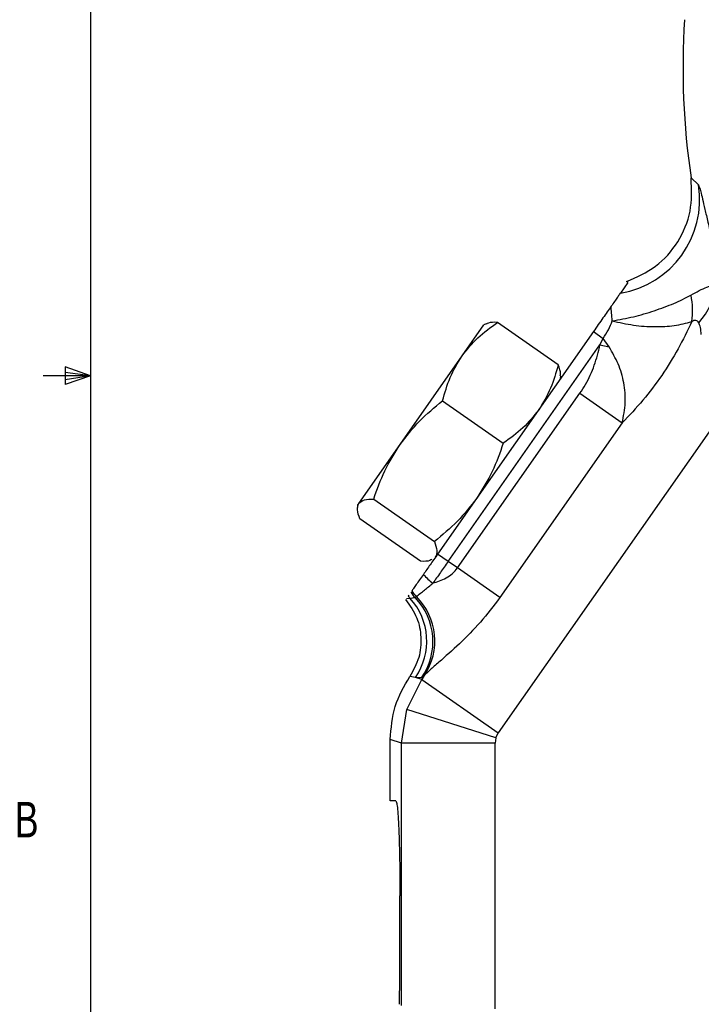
# Model space of a CAD drawing. Header units: inches. Extents: x 0.4 to 16.6, y 0.2 to 10.8.
# Tile 2 of 15: x 0.4 to 2.2, y 3.9 to 6.5. Entities that reach past the tile are written whole.
import ezdxf

# ---------------------------------------------------------------- set-up
doc = ezdxf.new("R2010")
doc.units = ezdxf.units.IN
doc.header["$MEASUREMENT"] = 0
doc.layers.add('BORDER', color=7, linetype='Continuous', lineweight=25)
doc.styles.add('SLDTEXTSTYLE0', font='TXT', dxfattribs={"width": 0.75})

msp = doc.modelspace()

# ---------------------------------------------------------------- linework, layer by layer
at = {"color": 7, "linetype": 'Continuous', "lineweight": 25}
for p, q in [((2.2103, 6.04), (2.2299, 6.0211)), ((2.2105, 6.0383), (2.2103, 6.04)), ((2.0435, 5.7639), (2.0237, 5.7356)), ((2.0435, 5.7639), (2.0403, 5.7662)), ((1.6061, 5.5698), (1.6634, 5.6517)), ((1.6697, 5.6546), (1.6634, 5.6517)), ((1.8597, 5.5466), (1.6998, 5.6585)), ((1.9527, 5.6342), (1.5417, 5.0472)), ((1.9527, 5.6342), (1.9784, 5.6161)), ((1.9699, 5.5992), (1.9784, 5.6161)), ((1.9941, 5.5937), (1.9784, 5.6161)), ((1.5697, 5.0276), (1.9699, 5.5992)), ((1.9699, 5.5992), (1.9941, 5.5937)), ((1.4428, 5.3366), (1.6061, 5.5698)), ((1.8657, 5.51), (1.8663, 5.5169)), ((1.5942, 5.0104), (1.9171, 5.4715)), ((1.9171, 5.4715), (2.0286, 5.3934)), ((1.5548, 5.4514), (1.7147, 5.3394)), ((2.2704, 5.3873), (1.7017, 4.5751)), ((2.0286, 5.3934), (1.7058, 4.9323)), ((1.3337, 5.1809), (1.4428, 5.3366)), ((1.3307, 5.1766), (1.3301, 5.1696)), ((1.3307, 5.1766), (1.3337, 5.1809)), ((1.3732, 5.1921), (1.5331, 5.0801)), ((1.4966, 5.028), (1.3367, 5.14)), ((1.5361, 5.0392), (1.5417, 5.0472)), ((1.5697, 5.0276), (1.5417, 5.0472)), ((1.5942, 5.0104), (1.5697, 5.0276)), ((1.7058, 4.9323), (1.5942, 5.0104)), ((1.4659, 4.939), (1.464, 4.9362)), ((1.4592, 4.9294), (1.4688, 4.9306)), ((1.4688, 4.9306), (1.4823, 4.9322)), ((1.4823, 4.9322), (1.4855, 4.9347)), ((1.4604, 4.6365), (1.4998, 4.7165)), ((1.4831, 4.7217), (1.4683, 4.7239)), ((1.4998, 4.7165), (1.4831, 4.7217)), ((1.4993, 4.7206), (1.4831, 4.7217)), ((1.5066, 4.7262), (1.4993, 4.7206)), ((1.5066, 4.7262), (1.4998, 4.7165)), ((1.4998, 4.7165), (1.7017, 4.5751)), ((1.4468, 4.5484), (1.4604, 4.6365)), ((1.6954, 4.5624), (1.4604, 4.6365)), ((1.6954, 4.5624), (1.7017, 4.5751)), ((1.4468, 4.5484), (1.4167, 4.5578)), ((1.4167, 4.3956), (1.4167, 4.5578)), ((1.6932, 4.5484), (1.4468, 4.5484)), ((1.4468, 3.8555), (1.4468, 4.5484)), ((1.6954, 4.5624), (1.6932, 4.5484)), ((1.6932, 3.8467), (1.6932, 4.5484)), ((1.4314, 4.3956), (1.4167, 4.3956)), ((1.4423, 3.9789), (1.4423, 4.1456))]:
    msp.add_line(p, q, dxfattribs=at)
for centre, radius, start, end in [((4.1857, 6.3302), 1.9967, 176.3517, 188.3561), ((1.9827, 5.9824), 0.2502, 279.4224, 8.8994), ((2.0985, 5.7793), 0.1795, 317.3016, 353.7541), ((2.0112, 5.69), 0.2029, 351.622, 11.4543), ((1.6117, 5.0857), 0.1418, 220.5821, 234.4597), ((1.5422, 4.9902), 0.0834, 211.6043, 224.1377), ((1.5464, 4.9951), 0.0857, 211.7978, 224.7384), ((1.5299, 4.9872), 0.0834, 217.7238, 222.8373), ((1.3463, 4.8172), 0.1668, 325.0656, 42.7856), ((1.3625, 4.8161), 0.1668, 325.065, 44.0861), ((1.3691, 4.8176), 0.1652, 326.4086, 45.1673)]:
    msp.add_arc(centre, radius, start, end, dxfattribs=at)
msp.add_ellipse((1.4314, 3.9789), major_axis=(0, 0.25), ratio=0.043661, start_param=4.211845, end_param=4.712389, dxfattribs=at)
for points, knots in [([(2.0403, 5.7662), (2.067, 5.778), (2.1205, 5.8016), (2.1788, 5.8688), (2.2139, 5.9507), (2.2116, 6.0091), (2.2105, 6.0383)], [0, 0, 0, 0, 0.249992, 0.499991, 0.749985, 1, 1, 1, 1]), ([(2.2299, 6.0211), (2.2315, 6.0172), (2.2346, 6.0094), (2.2439, 5.9689), (2.2545, 5.9237), (2.2645, 5.8829), (2.2766, 5.8364), (2.2865, 5.802), (2.2915, 5.7848)], [0, 0, 0, 0, 0.249646, 0.499433, 0.624912, 0.749821, 0.875062, 1, 1, 1, 1]), ([(2.21, 5.7303), (2.2249, 5.7385), (2.2518, 5.7534), (2.2692, 5.7578), (2.277, 5.7598)], [0, 0, 0, 0, 0.551552, 1, 1, 1, 1]), ([(2.0237, 5.7356), (2.0231, 5.7348), (2.022, 5.7332), (2.0148, 5.7229), (2.0055, 5.7097), (1.9994, 5.7009)], [0, 0, 0, 0, 0.24479, 0.499817, 1, 1, 1, 1]), ([(2.0024, 5.6625), (2.021, 5.6658), (2.0583, 5.6724), (2.1137, 5.6888), (2.1663, 5.7083), (2.1954, 5.7229), (2.21, 5.7303)], [0, 0, 0, 0, 0.247091, 0.496105, 0.745903, 1, 1, 1, 1]), ([(1.9994, 5.7009), (1.9925, 5.6911), (1.9787, 5.6714), (1.9614, 5.6466), (1.9527, 5.6342)], [0, 0, 0, 0, 0.500297, 1, 1, 1, 1]), ([(2.0024, 5.6625), (2.0016, 5.6695), (2.0001, 5.6839), (1.9997, 5.6952), (1.9994, 5.7009)], [0, 0, 0, 0, 0.490882, 1, 1, 1, 1]), ([(1.6061, 5.5698), (1.6193, 5.5864), (1.646, 5.62), (1.6818, 5.6456), (1.6998, 5.6585)], [0, 0, 0, 0, 0.494511, 1, 1, 1, 1]), ([(1.6998, 5.6585), (1.6905, 5.6587), (1.678, 5.659), (1.6719, 5.6546), (1.6703, 5.6534)], [0, 0, 0, 0, 0.741421, 1, 1, 1, 1]), ([(1.9784, 5.6161), (1.9833, 5.6238), (1.9931, 5.639), (1.9993, 5.6547), (2.0024, 5.6625)], [0, 0, 0, 0, 0.502384, 1, 1, 1, 1]), ([(2.0024, 5.6625), (2.021, 5.6583), (2.0585, 5.6499), (2.1145, 5.6461), (2.1677, 5.6488), (2.1971, 5.6565), (2.2119, 5.6604)], [0, 0, 0, 0, 0.247003, 0.496025, 0.745874, 1, 1, 1, 1]), ([(2.2119, 5.6604), (2.2004, 5.6363), (2.1774, 5.5879), (2.1338, 5.518), (2.0843, 5.452), (2.0472, 5.4129), (2.0286, 5.3934)], [0, 0, 0, 0, 0.249963, 0.499922, 0.749914, 1, 1, 1, 1]), ([(2.2304, 5.6576), (2.2294, 5.6591), (2.2274, 5.6619), (2.2231, 5.6641), (2.2178, 5.6638), (2.2139, 5.6616), (2.2119, 5.6604)], [0, 0, 0, 0, 0.265819, 0.500468, 0.743484, 1, 1, 1, 1]), ([(2.2372, 5.6263), (2.2367, 5.6329), (2.2358, 5.6446), (2.2321, 5.6536), (2.2304, 5.6576)], [0, 0, 0, 0, 0.565289, 1, 1, 1, 1]), ([(1.9171, 5.4715), (1.9221, 5.4791), (1.9323, 5.4945), (1.9448, 5.5193), (1.9553, 5.5451), (1.9637, 5.5718), (1.9678, 5.5901), (1.9699, 5.5992)], [0, 0, 0, 0, 0.19732, 0.397183, 0.597518, 0.797645, 1, 1, 1, 1]), ([(2.0286, 5.3934), (2.0321, 5.4109), (2.039, 5.4452), (2.0343, 5.4984), (2.0201, 5.5486), (2.0026, 5.5789), (1.9941, 5.5937)], [0, 0, 0, 0, 0.2673546, 0.5221113, 0.7676507, 1, 1, 1, 1]), ([(1.5548, 5.4514), (1.5606, 5.4723), (1.5724, 5.5147), (1.5948, 5.5513), (1.6061, 5.5698)], [0, 0, 0, 0, 0.495458, 1, 1, 1, 1]), ([(1.8597, 5.5466), (1.8539, 5.5256), (1.8421, 5.4833), (1.8197, 5.4466), (1.8084, 5.4281)], [0, 0, 0, 0, 0.495458, 1, 1, 1, 1]), ([(1.8651, 5.517), (1.8656, 5.5188), (1.8677, 5.5261), (1.8632, 5.5378), (1.8597, 5.5466)], [0, 0, 0, 0, 0.24362, 1, 1, 1, 1]), ([(1.4428, 5.3366), (1.459, 5.3576), (1.492, 5.4), (1.5337, 5.4341), (1.5548, 5.4514)], [0, 0, 0, 0, 0.494511, 1, 1, 1, 1]), ([(1.8084, 5.4281), (1.7952, 5.4115), (1.7684, 5.3779), (1.7327, 5.3523), (1.7147, 5.3394)], [0, 0, 0, 0, 0.494511, 1, 1, 1, 1]), ([(1.3732, 5.1921), (1.382, 5.2173), (1.3998, 5.2682), (1.4284, 5.3136), (1.4428, 5.3366)], [0, 0, 0, 0, 0.495458, 1, 1, 1, 1]), ([(1.7147, 5.3394), (1.7058, 5.3142), (1.6881, 5.2633), (1.6595, 5.2179), (1.6451, 5.1949)], [0, 0, 0, 0, 0.495458, 1, 1, 1, 1]), ([(1.3367, 5.14), (1.3337, 5.1484), (1.3278, 5.1653), (1.3317, 5.1756), (1.3337, 5.1809)], [0, 0, 0, 0, 0.495458, 1, 1, 1, 1]), ([(1.3337, 5.1809), (1.3379, 5.1845), (1.3462, 5.1918), (1.3641, 5.192), (1.3732, 5.1921)], [0, 0, 0, 0, 0.494511, 1, 1, 1, 1]), ([(1.6451, 5.1949), (1.6288, 5.1739), (1.5959, 5.1315), (1.5542, 5.0974), (1.5331, 5.0801)], [0, 0, 0, 0, 0.494511, 1, 1, 1, 1]), ([(1.5331, 5.0801), (1.5361, 5.0717), (1.5421, 5.0548), (1.5381, 5.0444), (1.5361, 5.0392)], [0, 0, 0, 0, 0.495458, 1, 1, 1, 1]), ([(1.5417, 5.0472), (1.535, 5.0376), (1.5216, 5.0185), (1.5099, 5.0018), (1.5041, 4.9935)], [0, 0, 0, 0, 0.501873, 1, 1, 1, 1]), ([(1.5262, 5.0331), (1.5247, 5.032), (1.5186, 5.0275), (1.5061, 5.0278), (1.4966, 5.028)], [0, 0, 0, 0, 0.24362, 1, 1, 1, 1]), ([(1.5697, 5.0276), (1.5626, 5.0176), (1.5483, 4.9971), (1.5357, 4.9794), (1.5293, 4.9703)], [0, 0, 0, 0, 0.4924521, 1, 1, 1, 1]), ([(1.5041, 4.9935), (1.4974, 4.9839), (1.4872, 4.9695), (1.4777, 4.9558), (1.4749, 4.9518), (1.4735, 4.9499)], [0, 0, 0, 0, 0.4989171, 0.7571054, 1, 1, 1, 1]), ([(1.5293, 4.9703), (1.541, 4.9742), (1.5586, 4.9801), (1.5812, 4.9947), (1.5899, 5.0052), (1.5942, 5.0104)], [0, 0, 0, 0, 0.4989674, 0.7488919, 1, 1, 1, 1]), ([(1.4855, 4.9347), (1.4886, 4.9373), (1.4938, 4.9416), (1.5096, 4.9535), (1.5217, 4.9639), (1.5293, 4.9703)], [0, 0, 0, 0, 0.368011, 0.603142, 1, 1, 1, 1]), ([(1.4574, 4.9269), (1.4684, 4.9112), (1.4894, 4.8813), (1.4999, 4.8271), (1.4952, 4.7724), (1.4774, 4.7403), (1.4683, 4.7239)], [0, 0, 0, 0, 0.260385, 0.49945, 0.744991, 1, 1, 1, 1]), ([(1.7058, 4.9323), (1.6891, 4.9103), (1.6558, 4.8661), (1.5988, 4.8092), (1.5526, 4.7682), (1.5208, 4.7406), (1.5113, 4.731), (1.5066, 4.7262)], [0, 0, 0, 0, 0.250163, 0.500097, 0.749684, 0.875314, 1, 1, 1, 1]), ([(1.4167, 4.5578), (1.419, 4.5875), (1.4236, 4.6468), (1.4534, 4.6982), (1.4683, 4.7239)], [0, 0, 0, 0, 0.5001043, 1, 1, 1, 1]), ([(1.4314, 4.3956), (1.4321, 4.3948), (1.4335, 4.3931), (1.4355, 4.3792), (1.4375, 4.3561), (1.4392, 4.3236), (1.4406, 4.2836), (1.4416, 4.2388), (1.4422, 4.1922), (1.4423, 4.1608), (1.4423, 4.1456)], [0, 0, 0, 0, 0.116571, 0.240116, 0.36878, 0.500153, 0.631499, 0.760093, 0.883539, 1, 1, 1, 1])]:
    msp.add_open_spline(points, degree=3, knots=knots, dxfattribs=at)
at = {"layer": 'BORDER'}
for p, q in [((0.6263, 10.6421), (0.6263, 0.3921)), ((0.5591, 5.5411), (0.5591, 5.4945)), ((0.6263, 5.5171), (0.5591, 5.5411)), ((0.6263, 5.5171), (0.5013, 5.5171)), ((0.6263, 5.5171), (0.5591, 5.5261)), ((0.6263, 5.5171), (0.5591, 5.5068)), ((0.6263, 5.5171), (0.5591, 5.4945))]:
    msp.add_line(p, q, dxfattribs=at)

# ---------------------------------------------------------------- texts
at = {"color": 7, "linetype": 'Continuous', "lineweight": 0, "insert": (0.4264, 4.3932), "char_height": 0.0937, "attachment_point": 1, "style": 'SLDTEXTSTYLE0'}
msp.add_mtext('B', dxfattribs=at)

doc.saveas('drawing.dxf')
